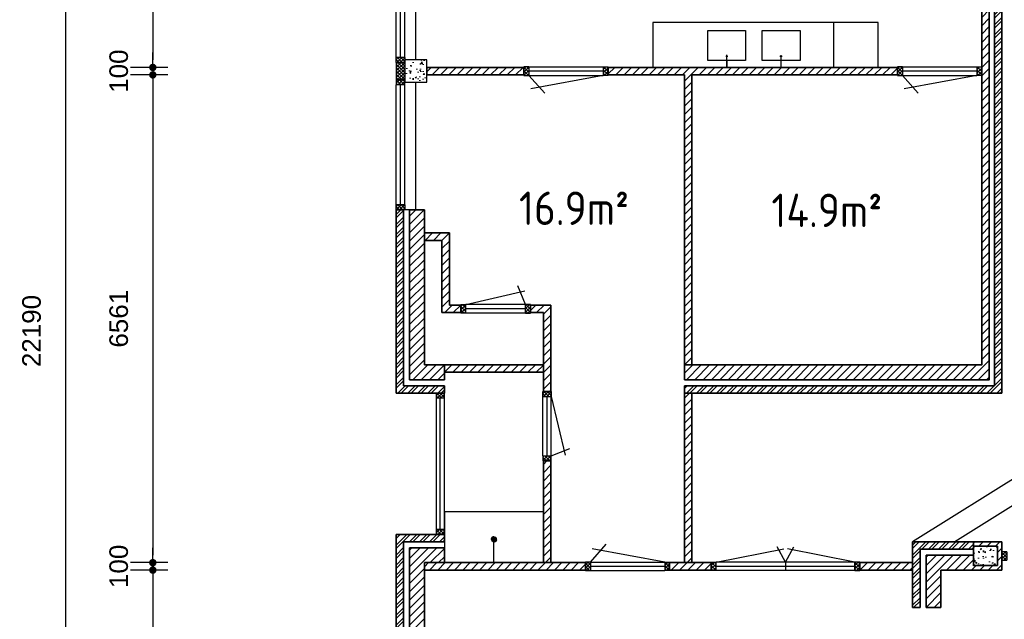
# Model space of a CAD drawing. Header units: millimetres. Extents: x 191 to 246788, y 32 to 102654.
# Tile 3 of 7: x 210950 to 224201, y 83999 to 92063. Entities that reach past the tile are written whole.
import ezdxf

# ---------------------------------------------------------------- set-up
doc = ezdxf.new("R2010")
doc.units = ezdxf.units.MM
for name, color, linetype, lineweight in [('Arceringen', 1, 'Continuous', 13), ('Binnenwand', 2, 'Continuous', 35), ('Buitenwand', 3, 'Continuous', 35), ('Deuren Bi', 1, 'Continuous', 25), ('Kozijn Bi', 1, 'Continuous', 25), ('Kozijn Bu', 5, 'Continuous', 25), ('Maatvoering', 7, 'Continuous', 25), ('Trappen', 7, 'Continuous', 35)]:
    doc.layers.add(name, color=color, linetype=linetype, lineweight=lineweight)
doc.layers.add('Konstrukties', color=5, linetype='Continuous')
doc.layers.add('Sanitair', color=7, linetype='Continuous')
doc.styles.add('ISO', font='ISOCP3')
doc.styles.get("Standard").update_dxf_attribs({"font": 'ARIAL.TTF'})
doc.dimstyles.new('Ian1', dxfattribs={"dimscale": 100, "dimtxt": 2.5, "dimasz": 1, "dimexe": 3, "dimexo": 4, "dimgap": 3.3, "dimtad": 1, "dimdec": 0, "dimzin": 1, "dimdsep": 46, "dimtxsty": 'Standard', "dimblk": 'DOT', "dimcen": 1, "dimdle": 1, "dimclrd": 7, "dimclre": 7, "dimclrt": 7, "dimadec": 0, "dimazin": 0, "dimtfac": 1, "dimtdec": 0, "dimtix": 1, "dimtmove": 0, "dimatfit": 3, "dimfxl": 2, "dimfxlon": 1, "dimtolj": 1, "dimtzin": 0, "dimarcsym": 0})

# ---------------------------------------------------------------- blocks, each defined once
blk = doc.blocks.new('$STIJLKZ')
at = {"color": 0, "linetype": 'ByBlock'}
for p, q in [((1, 1), (0, 1)), ((0, 1), (0, 0)), ((0, 0), (1, 0)), ((1, 1), (1, 0))]:
    blk.add_line(p, q, dxfattribs=at)
at = {"color": 0, "linetype": 'ByBlock', "flags": 9}
for tag, p in [('KB', (0.02, 0.85)), ('KH', (0.02, 0.68)), ('BWH', (0.02, 0.52)), ('NGM', (0.02, 0.35)), ('KHD', (0.02, 0.18)), ('KHB', (0.02, 0.01)), ('VSB', (0.51, 0.18)), ('ATS', (0.51, 0.85)), ('ATD', (0.51, 0.68)), ('SPL', (0.51, 0.52)), ('SP', (0.51, 0.01)), ('RDS', (0.51, 0.35))]:
    blk.add_attdef(tag, p, '', height=0.136, dxfattribs=at)
blk = doc.blocks.new('$STIJL')
at = {"color": 0, "linetype": 'ByBlock'}
for p, q in [((1, 1), (0, 1)), ((0, 1), (0, 0)), ((0, 0), (1, 0)), ((1, 1), (1, 0))]:
    blk.add_line(p, q, dxfattribs=at)
blk = doc.blocks.new('$STIJLDR')
at = {"color": 0, "linetype": 'ByBlock'}
for p, q in [((1, 1), (0, 1)), ((0, 1), (0, 0)), ((0, 0), (1, 0)), ((1, 1), (1, 0))]:
    blk.add_line(p, q, dxfattribs=at)
at = {"color": 0, "linetype": 'ByBlock', "flags": 9}
for tag, p in [('ZLR', (0.02, 0.52)), ('ZLL', (0.02, 0.35)), ('KB', (0.02, 0.85)), ('KH', (0.02, 0.68)), ('BL', (0.02, 0.18)), ('NGM', (0.02, 0.01)), ('SPL', (0.51, 0.18)), ('KHD', (0.51, 0.85)), ('KHB', (0.51, 0.68)), ('ODD', (0.51, 0.52)), ('DD', (0.51, 0.35))]:
    blk.add_attdef(tag, p, '', height=0.136, dxfattribs=at)
blk = doc.blocks.new('_Dot')
at = {"color": 0, "linetype": 'ByBlock', "lineweight": -2}
blk.add_line((-0.5, 0), (-1, 0), dxfattribs=at)
at = {"color": 0, "linetype": 'ByBlock', "const_width": 0.5}
blk.add_lwpolyline([(-0.25, 0, 1), (0.25, 0, 1)], format="xyb", close=True, dxfattribs=at)
blk = doc.blocks.new('*D26')
at = {"layer": 'Defpoints', "color": 0}
for p in [(226167, 98971), (211569, 76781), (216017, 76781)]:
    blk.add_point(p, dxfattribs=at)
at = {"layer": 'Maatvoering', "color": 7, "lineweight": -2}
for p, q in [((211769, 98971), (211269, 98971)), ((211569, 98871), (211569, 76881)), ((211769, 76781), (211269, 76781))]:
    blk.add_line(p, q, dxfattribs=at)
at = {"layer": 'Maatvoering', "color": 7, "lineweight": -2, "xscale": 100, "yscale": 100, "zscale": 100}
for p, rotation in [((211569, 98971), 90), ((211569, 76781), 270)]:
    blk.add_blockref('_Dot', p, dxfattribs=dict(at, rotation=rotation))
at = {"layer": 'Maatvoering', "color": 7, "insert": (211111, 87876), "char_height": 250, "attachment_point": 5, "rotation": 90}
blk.add_mtext('\\A1;22190', dxfattribs=at)
blk = doc.blocks.new('*D28')
at = {"layer": 'Defpoints', "color": 0}
for p in [(216197, 94921), (212742, 91421), (216431, 91421)]:
    blk.add_point(p, dxfattribs=at)
at = {"layer": 'Maatvoering', "color": 7, "lineweight": -2}
for p, q in [((212942, 94921), (212442, 94921)), ((212742, 94821), (212742, 91521)), ((212942, 91421), (212442, 91421))]:
    blk.add_line(p, q, dxfattribs=at)
at = {"layer": 'Maatvoering', "color": 7, "lineweight": -2, "xscale": 100, "yscale": 100, "zscale": 100}
for p, rotation in [((212742, 94921), 90), ((212742, 91421), 270)]:
    blk.add_blockref('_Dot', p, dxfattribs=dict(at, rotation=rotation))
at = {"layer": 'Maatvoering', "color": 7, "insert": (212284, 93171), "char_height": 250, "attachment_point": 5, "rotation": 90}
blk.add_mtext('\\A1;3500', dxfattribs=at)
blk = doc.blocks.new('*D29')
at = {"layer": 'Defpoints', "color": 0}
for p in [(212742, 91321), (216431, 91421), (216431, 91321)]:
    blk.add_point(p, dxfattribs=at)
at = {"layer": 'Maatvoering', "color": 7, "lineweight": -2}
for p, q in [((212742, 91521), (212742, 91621)), ((212942, 91421), (212442, 91421)), ((212942, 91321), (212442, 91321)), ((212742, 91421), (212742, 91321)), ((212742, 91221), (212742, 91121))]:
    blk.add_line(p, q, dxfattribs=at)
at = {"layer": 'Maatvoering', "color": 7, "lineweight": -2, "xscale": 100, "yscale": 100, "zscale": 100}
for p, rotation in [((212742, 91421), 270), ((212742, 91321), 90)]:
    blk.add_blockref('_Dot', p, dxfattribs=dict(at, rotation=rotation))
at = {"layer": 'Maatvoering', "color": 7, "insert": (212284, 91371), "char_height": 250, "attachment_point": 5, "rotation": 90}
blk.add_mtext('\\A1;100', dxfattribs=at)
blk = doc.blocks.new('*D30')
at = {"layer": 'Defpoints', "color": 0}
for p in [(216431, 91321), (212742, 84761), (216397, 84761)]:
    blk.add_point(p, dxfattribs=at)
at = {"layer": 'Maatvoering', "color": 7, "lineweight": -2}
for p, q in [((212942, 91321), (212442, 91321)), ((212742, 91221), (212742, 84861)), ((212942, 84761), (212442, 84761))]:
    blk.add_line(p, q, dxfattribs=at)
at = {"layer": 'Maatvoering', "color": 7, "lineweight": -2, "xscale": 100, "yscale": 100, "zscale": 100}
for p, rotation in [((212742, 91321), 90), ((212742, 84761), 270)]:
    blk.add_blockref('_Dot', p, dxfattribs=dict(at, rotation=rotation))
at = {"layer": 'Maatvoering', "color": 7, "insert": (212284, 88041), "char_height": 250, "attachment_point": 5, "rotation": 90}
blk.add_mtext('\\A1;6561', dxfattribs=at)
blk = doc.blocks.new('*D31')
at = {"layer": 'Defpoints', "color": 0}
for p in [(216397, 84761), (212742, 84661), (216397, 84661)]:
    blk.add_point(p, dxfattribs=at)
at = {"layer": 'Maatvoering', "color": 7, "lineweight": -2}
for p, q in [((212742, 84861), (212742, 84961)), ((212942, 84761), (212442, 84761)), ((212742, 84761), (212742, 84661)), ((212942, 84661), (212442, 84661)), ((212742, 84561), (212742, 84461))]:
    blk.add_line(p, q, dxfattribs=at)
at = {"layer": 'Maatvoering', "color": 7, "lineweight": -2, "xscale": 100, "yscale": 100, "zscale": 100}
for p, rotation in [((212742, 84761), 270), ((212742, 84661), 90)]:
    blk.add_blockref('_Dot', p, dxfattribs=dict(at, rotation=rotation))
at = {"layer": 'Maatvoering', "color": 7, "insert": (212284, 84711), "char_height": 250, "attachment_point": 5, "rotation": 90}
blk.add_mtext('\\A1;100', dxfattribs=at)
blk = doc.blocks.new('*D32')
at = {"layer": 'Defpoints', "color": 0}
for p in [(216397, 84661), (212742, 77161), (216397, 77161)]:
    blk.add_point(p, dxfattribs=at)
at = {"layer": 'Maatvoering', "color": 7, "lineweight": -2}
for p, q in [((212942, 84661), (212442, 84661)), ((212742, 84561), (212742, 77261)), ((212942, 77161), (212442, 77161))]:
    blk.add_line(p, q, dxfattribs=at)
at = {"layer": 'Maatvoering', "color": 7, "lineweight": -2, "xscale": 100, "yscale": 100, "zscale": 100}
for p, rotation in [((212742, 84661), 90), ((212742, 77161), 270)]:
    blk.add_blockref('_Dot', p, dxfattribs=dict(at, rotation=rotation))
at = {"layer": 'Maatvoering', "color": 7, "insert": (212284, 80911), "char_height": 250, "attachment_point": 5, "rotation": 90}
blk.add_mtext('\\A1;7500', dxfattribs=at)
blk = doc.blocks.new('*D46')
at = {"layer": 'Defpoints', "color": 0}
for p in [(217998, 84761), (216397, 77161), (217998, 73497)]:
    blk.add_point(p, dxfattribs=at)
at = {"layer": 'Maatvoering', "color": 7, "lineweight": -2}
for p, q in [((216397, 73697), (216397, 73197)), ((217998, 73697), (217998, 73197)), ((216497, 73497), (217898, 73497))]:
    blk.add_line(p, q, dxfattribs=at)
at = {"layer": 'Maatvoering', "color": 7, "lineweight": -2, "xscale": 100, "yscale": 100, "zscale": 100, "rotation": 180}
blk.add_blockref('_Dot', (216397, 73497), dxfattribs=at)
at = {"layer": 'Maatvoering', "color": 7, "lineweight": -2, "xscale": 100, "yscale": 100, "zscale": 100}
blk.add_blockref('_Dot', (217998, 73497), dxfattribs=at)
at = {"layer": 'Maatvoering', "color": 7, "insert": (217197, 73954), "char_height": 250, "attachment_point": 5}
blk.add_mtext('\\A1;1601', dxfattribs=at)
blk = doc.blocks.new('*D47')
at = {"layer": 'Defpoints', "color": 0}
for p in [(217998, 84761), (218098, 84761), (218098, 73497)]:
    blk.add_point(p, dxfattribs=at)
at = {"layer": 'Maatvoering', "color": 7, "lineweight": -2}
for p, q in [((217998, 73697), (217998, 73197)), ((218098, 73697), (218098, 73197)), ((217898, 73497), (217798, 73497)), ((217998, 73497), (218098, 73497)), ((218198, 73497), (218298, 73497))]:
    blk.add_line(p, q, dxfattribs=at)
at = {"layer": 'Maatvoering', "color": 7, "lineweight": -2, "xscale": 100, "yscale": 100, "zscale": 100}
blk.add_blockref('_Dot', (217998, 73497), dxfattribs=at)
at = {"layer": 'Maatvoering', "color": 7, "lineweight": -2, "xscale": 100, "yscale": 100, "zscale": 100, "rotation": 180}
blk.add_blockref('_Dot', (218098, 73497), dxfattribs=at)
at = {"layer": 'Maatvoering', "color": 7, "insert": (218048, 73954), "char_height": 250, "attachment_point": 5}
blk.add_mtext('\\A1;100', dxfattribs=at)
blk = doc.blocks.new('*D48')
at = {"layer": 'Defpoints', "color": 0}
for p in [(218098, 84761), (219897, 84761), (219897, 73497)]:
    blk.add_point(p, dxfattribs=at)
at = {"layer": 'Maatvoering', "color": 7, "lineweight": -2}
for p, q in [((218098, 73697), (218098, 73197)), ((219897, 73697), (219897, 73197)), ((218198, 73497), (219797, 73497))]:
    blk.add_line(p, q, dxfattribs=at)
at = {"layer": 'Maatvoering', "color": 7, "lineweight": -2, "xscale": 100, "yscale": 100, "zscale": 100, "rotation": 180}
blk.add_blockref('_Dot', (218098, 73497), dxfattribs=at)
at = {"layer": 'Maatvoering', "color": 7, "lineweight": -2, "xscale": 100, "yscale": 100, "zscale": 100}
blk.add_blockref('_Dot', (219897, 73497), dxfattribs=at)
at = {"layer": 'Maatvoering', "color": 7, "insert": (218997, 73954), "char_height": 250, "attachment_point": 5}
blk.add_mtext('\\A1;1799', dxfattribs=at)
blk = doc.blocks.new('*D49')
at = {"layer": 'Defpoints', "color": 0}
for p in [(219897, 84761), (219997, 84761), (219997, 73497)]:
    blk.add_point(p, dxfattribs=at)
at = {"layer": 'Maatvoering', "color": 7, "lineweight": -2}
for p, q in [((219897, 73697), (219897, 73197)), ((219997, 73697), (219997, 73197)), ((219797, 73497), (219697, 73497)), ((219897, 73497), (219997, 73497)), ((220097, 73497), (220197, 73497))]:
    blk.add_line(p, q, dxfattribs=at)
at = {"layer": 'Maatvoering', "color": 7, "lineweight": -2, "xscale": 100, "yscale": 100, "zscale": 100}
blk.add_blockref('_Dot', (219897, 73497), dxfattribs=at)
at = {"layer": 'Maatvoering', "color": 7, "lineweight": -2, "xscale": 100, "yscale": 100, "zscale": 100, "rotation": 180}
blk.add_blockref('_Dot', (219997, 73497), dxfattribs=at)
at = {"layer": 'Maatvoering', "color": 7, "insert": (219947, 73954), "char_height": 250, "attachment_point": 5}
blk.add_mtext('\\A1;100', dxfattribs=at)
blk = doc.blocks.new('*D50')
at = {"layer": 'Defpoints', "color": 0}
for p in [(223897, 87421), (219997, 84761), (223897, 73497)]:
    blk.add_point(p, dxfattribs=at)
at = {"layer": 'Maatvoering', "color": 7, "lineweight": -2}
for p, q in [((219997, 73697), (219997, 73197)), ((223897, 73697), (223897, 73197)), ((220097, 73497), (223797, 73497))]:
    blk.add_line(p, q, dxfattribs=at)
at = {"layer": 'Maatvoering', "color": 7, "lineweight": -2, "xscale": 100, "yscale": 100, "zscale": 100, "rotation": 180}
blk.add_blockref('_Dot', (219997, 73497), dxfattribs=at)
at = {"layer": 'Maatvoering', "color": 7, "lineweight": -2, "xscale": 100, "yscale": 100, "zscale": 100}
blk.add_blockref('_Dot', (223897, 73497), dxfattribs=at)
at = {"layer": 'Maatvoering', "color": 7, "insert": (221947, 73954), "char_height": 250, "attachment_point": 5}
blk.add_mtext('\\A1;3900', dxfattribs=at)
blk = doc.blocks.new('*D51')
at = {"layer": 'Defpoints', "color": 0}
for p in [(223897, 87421), (224167, 87041), (224167, 73497)]:
    blk.add_point(p, dxfattribs=at)
at = {"layer": 'Maatvoering', "color": 7, "lineweight": -2}
for p, q in [((223897, 73697), (223897, 73197)), ((224167, 73697), (224167, 73197)), ((223797, 73497), (223697, 73497)), ((223897, 73497), (224167, 73497)), ((224267, 73497), (224367, 73497))]:
    blk.add_line(p, q, dxfattribs=at)
at = {"layer": 'Maatvoering', "color": 7, "lineweight": -2, "xscale": 100, "yscale": 100, "zscale": 100}
blk.add_blockref('_Dot', (223897, 73497), dxfattribs=at)
at = {"layer": 'Maatvoering', "color": 7, "lineweight": -2, "xscale": 100, "yscale": 100, "zscale": 100, "rotation": 180}
blk.add_blockref('_Dot', (224167, 73497), dxfattribs=at)
at = {"layer": 'Maatvoering', "color": 7, "insert": (224032, 73954), "char_height": 250, "attachment_point": 5}
blk.add_mtext('\\A1;270', dxfattribs=at)
blk = doc.blocks.new('*D52')
at = {"layer": 'Defpoints', "color": 0}
for p in [(224167, 87041), (231227, 76781), (231227, 73497)]:
    blk.add_point(p, dxfattribs=at)
at = {"layer": 'Maatvoering', "color": 7, "lineweight": -2}
for p, q in [((224167, 73697), (224167, 73197)), ((231227, 73697), (231227, 73197)), ((224267, 73497), (231127, 73497))]:
    blk.add_line(p, q, dxfattribs=at)
at = {"layer": 'Maatvoering', "color": 7, "lineweight": -2, "xscale": 100, "yscale": 100, "zscale": 100, "rotation": 180}
blk.add_blockref('_Dot', (224167, 73497), dxfattribs=at)
at = {"layer": 'Maatvoering', "color": 7, "lineweight": -2, "xscale": 100, "yscale": 100, "zscale": 100}
blk.add_blockref('_Dot', (231227, 73497), dxfattribs=at)
at = {"layer": 'Maatvoering', "color": 7, "insert": (227697, 73954), "char_height": 250, "attachment_point": 5}
blk.add_mtext('\\A1;7060', dxfattribs=at)

msp = doc.modelspace()

# ---------------------------------------------------------------- hatches: boundary and pattern name
at = {"layer": 'Arceringen'}
h = msp.add_hatch(dxfattribs=at)
h.set_pattern_fill('ANSI32', color=256, scale=10, style=0)
h.set_pattern_definition([(45, (216017.1, 87040.84), (-67.3519, 67.3519), []), (45, (216062, 87040.84), (-67.3519, 67.3519), [])])
h.paths.add_polyline_path([(224167.1, 95300.8), (216017.1, 95300.8), (216017.1, 94920.8), (216117.1, 94920.8), (216117.1, 95200.8), (224067.1, 95200.8), (224067.1, 93720.8), (224167.1, 93720.8)])
h.paths.add_polyline_path([(224167.1, 92586.8), (224067.1, 92586.8), (224067.1, 87140.8), (219897.1, 87140.8), (219897.1, 87040.8), (224167.1, 87040.8)])
h = msp.add_hatch(dxfattribs=at)
h.set_pattern_fill('ANSI31', color=256, scale=25, style=0)
h.set_pattern_definition([(45, (216397.1, 76960.84), (-56.1266, 56.1266), [])])
h.paths.add_polyline_path([(220887.1, 77509), (220767.1, 77509), (220767.1, 76960.8), (220887.1, 76960.8)])
h.paths.add_polyline_path([(224167.1, 85040.8), (223787.1, 85040.8), (223787.1, 84980.8), (224108.7, 84980.8), (224108.7, 84720.8), (223787.1, 84720.8), (223787.1, 84860.8), (223147.1, 84860.8), (223147.1, 84157.2), (223347.1, 84157.2), (223347.1, 84660.8), (224167.1, 84660.8)])
h.paths.add_polyline_path([(219997.1, 87040.8), (219897.1, 87040.8), (219897.1, 84760.8), (219997.1, 84760.8)])
h.paths.add_polyline_path([(220257.4, 84760.8), (219697.1, 84760.8), (219697.1, 84660.8), (220257.4, 84660.8)])
h.paths.add_polyline_path([(218097.6, 86130.2), (217997.6, 86130.2), (217997.6, 84760.8), (218097.6, 84760.8)])
h.paths.add_polyline_path([(218563.1, 84760.8), (216397.1, 84760.8), (216397.1, 84660.8), (218563.1, 84660.8)])
h.paths.add_polyline_path([(223997.1, 92586.8), (223897.1, 92586.8), (223897.1, 87420.8), (219897.1, 87420.8), (219897.1, 87220.8), (223997.1, 87220.8)])
h.paths.add_polyline_path([(219997.1, 91321.3), (222763.1, 91321.3), (222763.1, 91421.3), (218870.7, 91421.3), (218870.7, 91321.3), (219897.1, 91321.3), (219897.1, 87420.8), (219997.1, 87420.8)])
h.paths.add_polyline_path([(217736.7, 91421.3), (216431.1, 91421.3), (216431.1, 91321.3), (217736.7, 91321.3)])
h.paths.add_polyline_path([(216888.6, 88124.8), (216888.6, 88224.8), (216733.4, 88224.8), (216733.4, 89194.8), (216397.1, 89194.8), (216397.1, 89094.8), (216633.4, 89094.8), (216633.4, 88124.8)])
h.paths.add_polyline_path([(217822.6, 88224.8), (217822.6, 88124.8), (217997.6, 88124.8), (217997.6, 87064.2), (218097.6, 87064.2), (218097.6, 88224.8)])
h = msp.add_hatch(dxfattribs=at)
h.set_pattern_fill('ANSI32', color=256, scale=10, style=0)
h.set_pattern_definition([(45, (222967.1, 76780.84), (-67.35192, 67.35192), []), (45, (223012, 76780.84), (-67.35192, 67.35192), [])])
h.paths.add_polyline_path([(223067.1, 78058.6), (222967.1, 78058.6), (222967.1, 76780.8), (223347.1, 76780.8), (223347.1, 76880.8), (223067.1, 76880.8)])
h.paths.add_polyline_path([(223067.1, 84940.8), (223787.1, 84940.8), (223787.1, 84980.8), (223787.1, 85040.8), (222967.1, 85040.8), (222967.1, 84157.2), (223067.1, 84157.2)])
h.paths.add_polyline_path([(231227.1, 84660.8), (231127.1, 84660.8), (231127.1, 80660.8), (231227.1, 80660.8)])
h.paths.add_polyline_path([(231227.1, 77160.8), (231127.1, 77160.8), (231127.1, 76880.8), (228763.1, 76880.8), (228763.1, 76780.8), (231227.1, 76780.8)])
h.paths.add_polyline_path([(233497.1, 83940.8), (233327.1, 83940.8), (233327.1, 85335.9), (233227.1, 85335.9), (233227.1, 83840.8), (233497.1, 83840.8)])
h.paths.add_polyline_path([(241377.1, 84220.8), (241277.1, 84220.8), (241277.1, 83940.8), (238913.1, 83940.8), (238913.1, 83840.8), (241377.1, 83840.8)])
h.paths.add_polyline_path([(241377.1, 92100.8), (233227.1, 92100.8), (233227.1, 86469.9), (233327.1, 86469.9), (233327.1, 92000.8), (241277.1, 92000.8), (241277.1, 87720.8), (241377.1, 87720.8)])
h = msp.add_hatch(dxfattribs=at)
h.set_pattern_fill('ANSI37', color=256, scale=10, style=0)
h.set_pattern_definition([(45, (216017.1, 89504.843), (-22.45064, 22.45064), []), (135, (216017.1, 89504.843), (-22.45064, -22.45064), [])])
h.paths.add_polyline_path([(223897.1, 91428.3), (223830.1, 91428.3), (223830.1, 91314.3), (223897.1, 91314.3)])
h.paths.add_polyline_path([(222830.1, 91428.3), (222763.1, 91428.3), (222763.1, 91314.3), (222830.1, 91314.3)])
h.paths.add_polyline_path([(218870.7, 91428.3), (218803.7, 91428.3), (218803.7, 91314.3), (218870.7, 91314.3)])
h.paths.add_polyline_path([(217803.7, 91428.3), (217736.7, 91428.3), (217736.7, 91314.3), (217803.7, 91314.3)])
h.paths.add_polyline_path([(216131.1, 89571.8), (216017.1, 89571.8), (216017.1, 89504.8), (216117.1, 89504.8), (216131.1, 89504.8)])
h.paths.add_polyline_path([(216131.1, 91254.8), (216017.1, 91254.8), (216017.1, 91187.8), (216131.1, 91187.8)])
h.paths.add_polyline_path([(216131.1, 91521.3), (216131.1, 91554.8), (216017.1, 91554.8), (216017.1, 91487.8), (216131.1, 91487.8)])
h = msp.add_hatch(dxfattribs=at)
h.set_pattern_fill('ANSI37', color=256, scale=10, style=0)
h.set_pattern_definition([(45, (216017.1, 76780.843), (-22.45064, 22.45064), []), (135, (216017.1, 76780.843), (-22.45064, -22.45064), [])])
h.paths.add_polyline_path([(227013.1, 76894.8), (226780.1, 76894.8), (226780.1, 76780.8), (227013.1, 76780.8)])
h.paths.add_polyline_path([(216131.1, 91487.8), (216017.1, 91487.8), (216017.1, 91254.8), (216131.1, 91254.8)])
h.paths.add_polyline_path([(237163.1, 83954.8), (236930.1, 83954.8), (236930.1, 83840.8), (237163.1, 83840.8)])
h = msp.add_hatch(dxfattribs=at)
h.set_pattern_fill('AR-CONC', color=256, style=0)
h.set_pattern_definition([(50, (557513.97, 195129.9), (182.18467, -15.939086), [19.05, -209.55]), (355, (557513.97, 195129.9), (-35.24283, 191.05664), [15.24, -167.64]), (100.451, (557529.15, 195128.58), (146.9425, 175.11669), [16.19, -178.09]), (46.1842, (557513.97, 195180.7), (271.07904, -42.04233), [28.575, -314.325]), (96.6356, (557536.56, 195177.2), (237.40423, 247.42556), [24.285, -267.135]), (351.184, (557513.97, 195180.7), (237.4046, 247.42512), [22.86, -251.46]), (21, (557539.37, 195168), (151.61488, -102.26552), [19.05, -209.55]), (326, (557539.37, 195168), (61.80203, 184.18797), [15.24, -167.64]), (71.4514, (557552, 195159.48), (213.41649, 81.92286), [16.19, -178.09]), (37.5, (557513.97, 195129.906), (3.088603, 84.555039), [0, -165.608, 0, -170.18, 0, -168.275]), (7.5, (557513.97, 195129.91), (66.819663, 100.180575), [0, -97.028, 0, -161.798, 0, -64.135]), (327.5, (557457.33, 195129.906), (135.590595, -5.728744), [0, -63.5, 0, -198.12, 0, -262.89]), (317.5, (557431.93, 195129.91), (148.12918, 25.42649), [0, -82.55, 0, -131.572, 0, -186.69])])
h.paths.add_polyline_path([(216431.1, 91221.3), (216431.1, 91521.3), (216131.1, 91521.3), (216131.1, 91221.3)])
h = msp.add_hatch(dxfattribs=at)
h.set_pattern_fill('ANSI32', color=256, scale=10, style=0)
h.set_pattern_definition([(45, (216017.1, 76780.84), (-67.3519, 67.3519), []), (45, (216062, 76780.84), (-67.3519, 67.3519), [])])
h.paths.add_polyline_path([(221067.1, 77430.8), (221067.1, 77509), (220967.1, 77509), (220967.1, 76880.8), (220767.1, 76880.8), (220767.1, 76870.7), (220767.1, 76780.8), (221067.1, 76780.8)])
h.paths.add_polyline_path([(219867.1, 76880.8), (216117.1, 76880.8), (216117.1, 85040.8), (216667.1, 85040.8), (216667.1, 85140.8), (216553.1, 85140.8), (216017.1, 85140.8), (216017.1, 76780.8), (219867.1, 76780.8)])
h.paths.add_polyline_path([(216667.1, 87140.8), (216117.1, 87140.8), (216117.1, 89504.8), (216017.1, 89504.8), (216017.1, 87040.8), (216667.1, 87040.8)])
h = msp.add_hatch(dxfattribs=at)
h.set_pattern_fill('ANSI31', color=256, scale=25, style=0)
h.set_pattern_definition([(45, (216197.1, 76960.84), (-56.1266, 56.1266), [])])
h.paths.add_polyline_path([(216667.1, 87420.8), (216397.1, 87420.8), (216397.1, 89504.8), (216197.1, 89504.8), (216197.1, 87220.8), (216667.1, 87220.8)])
h.paths.add_polyline_path([(216667.1, 84960.8), (216197.1, 84960.8), (216197.1, 76960.8), (219867.1, 76960.8), (219867.1, 76984.7), (219867.1, 77160.8), (216397.1, 77160.8), (216397.1, 84760.8), (216667.1, 84760.8)])
h = msp.add_hatch(dxfattribs=at)
h.set_pattern_fill('ANSI37', color=256, scale=10, style=0)
h.set_pattern_definition([(45, (216888.587, 88117.843), (-22.4506, 22.4506), []), (135, (216888.587, 88117.843), (-22.4506, -22.4506), [])])
h.paths.add_polyline_path([(217822.6, 88231.8), (217755.6, 88231.8), (217755.6, 88117.8), (217822.6, 88117.8)])
h.paths.add_polyline_path([(216955.6, 88231.8), (216888.6, 88231.8), (216888.6, 88117.8), (216955.6, 88117.8)])
h = msp.add_hatch(dxfattribs=at)
h.set_pattern_fill('ANSI31', color=256, scale=25, style=0)
h.set_pattern_definition([(45, (216667.1, 87320.84), (-56.1266, 56.1266), [])])
h.paths.add_polyline_path([(217997.6, 87420.8), (216667.1, 87420.8), (216667.1, 87320.8), (217997.6, 87320.8)])
h = msp.add_hatch(dxfattribs=at)
h.set_pattern_fill('ANSI37', color=256, scale=10, style=0)
h.set_pattern_definition([(45, (217990.6, 84653.843), (-22.45064, 22.45064), []), (135, (217990.6, 84653.843), (-22.45064, -22.45064), [])])
h.paths.add_polyline_path([(225467.1, 84907.8), (225400.1, 84907.8), (225400.1, 84793.8), (225467.1, 84793.8)])
h.paths.add_polyline_path([(224600.1, 84907.8), (224533.1, 84907.8), (224533.1, 84793.8), (224600.1, 84793.8)])
h.paths.add_polyline_path([(224234.1, 84907.8), (224167.1, 84907.8), (224167.1, 84793.8), (224234.1, 84793.8)])
h.paths.add_polyline_path([(222257.4, 84767.8), (222190.4, 84767.8), (222190.4, 84653.8), (222257.4, 84653.8)])
h.paths.add_polyline_path([(220324.4, 84767.8), (220257.4, 84767.8), (220257.4, 84653.8), (220324.4, 84653.8)])
h.paths.add_polyline_path([(219697.1, 84767.8), (219630.1, 84767.8), (219630.1, 84653.8), (219697.1, 84653.8)])
h.paths.add_polyline_path([(218630.1, 84767.8), (218563.1, 84767.8), (218563.1, 84653.8), (218630.1, 84653.8)])
h.paths.add_polyline_path([(218104.6, 86197.2), (217990.6, 86197.2), (217990.6, 86130.2), (218104.6, 86130.2)])
h.paths.add_polyline_path([(218104.6, 87064.2), (217990.6, 87064.2), (217990.6, 86997.2), (218104.6, 86997.2)])
h = msp.add_hatch(dxfattribs=at)
h.set_pattern_fill('ANSI37', color=256, scale=10, angle=90, style=0)
h.set_pattern_definition([(135, (216667.1, 85140.843), (-22.45064, -22.45064), []), (225, (216667.1, 85140.843), (22.45064, -22.45064), [])])
h.paths.add_polyline_path([(216667.1, 86973.8), (216667.1, 87040.8), (216553.1, 87040.8), (216553.1, 86973.8)])
h.paths.add_polyline_path([(216553.1, 85207.8), (216553.1, 85140.8), (216667.1, 85140.8), (216667.1, 85207.8)])
h = msp.add_hatch(dxfattribs=at)
h.set_pattern_fill('AR-CONC', color=256, style=0)
h.set_pattern_definition([(50, (223787.1, 84720.84), (182.185, -15.94), [19.05, -209.55]), (355, (223787.1, 84720.84), (-35.24, 191.06), [15.24, -167.64]), (100.45, (223802.28, 84719.52), (146.94, 175.12), [16.19, -178.09]), (46.184, (223787.1, 84771.64), (271.08, -42.04), [28.57, -314.32]), (96.636, (223809.7, 84768.14), (237.4, 247.43), [24.29, -267.13]), (351.18, (223787.1, 84771.64), (237.4, 247.43), [22.86, -251.46]), (21, (223812.5, 84758.94), (151.615, -102.266), [19.05, -209.55]), (326, (223812.5, 84758.94), (61.8, 184.19), [15.24, -167.64]), (71.45, (223825.13, 84750.42), (213.42, 81.92), [16.19, -178.09]), (37.5, (223787.1, 84720.843), (3.089, 84.555), [0, -165.608, 0, -170.18, 0, -168.275]), (7.5, (223787.1, 84720.84), (66.82, 100.18), [0, -97.028, 0, -161.798, 0, -64.135]), (327.5, (223730.46, 84720.84), (135.591, -5.729), [0, -63.5, 0, -198.12, 0, -262.89]), (317.5, (223705.06, 84720.84), (148.13, 25.426), [0, -82.55, 0, -131.572, 0, -186.69])])
h.paths.add_polyline_path([(224107.1, 84980.8), (223787.1, 84980.8), (223787.1, 84720.8), (224107.1, 84720.8)])
h = msp.add_hatch(dxfattribs=at)
h.set_pattern_fill('ANSI31', color=256, scale=25, style=0)
h.set_pattern_definition([(45, (222257.45, 84660.84), (-56.127, 56.127), [])])
h.paths.add_polyline_path([(222967.1, 84760.8), (222257.4, 84760.8), (222257.4, 84660.8), (222967.1, 84660.8)])

# ---------------------------------------------------------------- linework, layer by layer
at = {"layer": 'Binnenwand'}
for p, q in [((216431.1, 91421.3), (216431.1, 91321.3)), ((216431.1, 91421.3), (217736.7, 91421.3)), ((216431.1, 91321.3), (217736.7, 91321.3)), ((217736.7, 91321.3), (217736.7, 91421.3)), ((218870.7, 91421.3), (222763.1, 91421.3)), ((218870.7, 91421.3), (218870.7, 91321.3)), ((218870.7, 91321.3), (219897.1, 91321.3)), ((219897.1, 87420.8), (219897.1, 91321.3)), ((219997.1, 87420.8), (219997.1, 91321.3)), ((219997.1, 91321.3), (222763.1, 91321.3)), ((222763.1, 91421.3), (222763.1, 91321.3)), ((216197.1, 89504.8), (216197.1, 87220.8)), ((216397.1, 89504.8), (216197.1, 89504.8)), ((216397.1, 87420.8), (216397.1, 89504.8)), ((216733.4, 89194.8), (216397.1, 89194.8)), ((216733.4, 89194.8), (216733.4, 88224.8)), ((216633.4, 89094.8), (216397.1, 89094.8)), ((216633.4, 89094.8), (216633.4, 88124.8)), ((216633.4, 88124.8), (216888.6, 88124.8)), ((216733.4, 88224.8), (216888.6, 88224.8)), ((216888.6, 88224.8), (216888.6, 88124.8)), ((217822.6, 88224.8), (217822.6, 88124.8)), ((217822.6, 88224.8), (218097.6, 88224.8)), ((217822.6, 88124.8), (217997.6, 88124.8)), ((217997.6, 87064.2), (217997.6, 88124.8)), ((218097.6, 87064.2), (218097.6, 88224.8)), ((216667.1, 87420.8), (216397.1, 87420.8)), ((216667.1, 87420.8), (216667.1, 87220.8)), ((217997.6, 87420.8), (216667.1, 87420.8)), ((217997.6, 87320.8), (216667.1, 87320.8)), ((216667.1, 87220.8), (216197.1, 87220.8)), ((218097.6, 87064.2), (217997.6, 87064.2)), ((219897.1, 87040.8), (219897.1, 84760.8)), ((219997.1, 87040.8), (219997.1, 84760.8)), ((217997.6, 84760.8), (217997.6, 86130.2)), ((218097.6, 86130.2), (217997.6, 86130.2)), ((218097.6, 84760.8), (218097.6, 86130.2)), ((216197.1, 84960.8), (216197.1, 76960.8)), ((216667.1, 84960.8), (216197.1, 84960.8)), ((216667.1, 84960.8), (216667.1, 84760.8)), ((223787.1, 84980.8), (223787.1, 85040.8)), ((223787.1, 85040.8), (224167.1, 85040.8)), ((224107.1, 84980.8), (223787.1, 84980.8)), ((223787.1, 84980.8), (223787.1, 84720.8)), ((224107.1, 84980.8), (224107.1, 84720.8)), ((224167.1, 85040.8), (224167.1, 84660.8)), ((223147.1, 84860.8), (223787.1, 84860.8)), ((223147.1, 84157.2), (223147.1, 84860.8)), ((216397.1, 77160.8), (216397.1, 84760.8)), ((218563.1, 84760.8), (216397.1, 84760.8)), ((216667.1, 84760.8), (216397.1, 84760.8)), ((218563.1, 84760.8), (218563.1, 84660.8)), ((220257.4, 84760.8), (219697.1, 84760.8)), ((219697.1, 84760.8), (219697.1, 84660.8)), ((220257.4, 84760.8), (220257.4, 84660.8)), ((222967.1, 84760.8), (222257.4, 84760.8)), ((222257.4, 84760.8), (222257.4, 84660.8)), ((222967.1, 84760.8), (222967.1, 84660.8)), ((223787.1, 84720.8), (224107.1, 84720.8)), ((218563.1, 84660.8), (216397.1, 84660.8)), ((220257.4, 84660.8), (219697.1, 84660.8)), ((222967.1, 84660.8), (222257.4, 84660.8)), ((223347.1, 84660.8), (223347.1, 84157.2)), ((224167.1, 84660.8), (223347.1, 84660.8)), ((223347.1, 84157.2), (223147.1, 84157.2))]:
    msp.add_line(p, q, dxfattribs=at)
msp.add_lwpolyline([(223997.1, 92586.8), (223997.1, 87220.8), (219897.1, 87220.8), (219897.1, 87420.8), (223897.1, 87420.8), (223897.1, 92586.8)], close=True, dxfattribs=at)
at = {"layer": 'Buitenwand'}
for p, q in [((224067.1, 92586.8), (224067.1, 87140.8)), ((224167.1, 87040.8), (224167.1, 92586.8)), ((216017.1, 89504.8), (216117.1, 89504.8)), ((216017.1, 87040.8), (216017.1, 89504.8)), ((216117.1, 89504.8), (216117.1, 87140.8)), ((216667.1, 87140.8), (216117.1, 87140.8)), ((216667.1, 87040.8), (216667.1, 87140.8)), ((224067.1, 87140.8), (219897.1, 87140.8)), ((219897.1, 87140.8), (219897.1, 87040.8)), ((216667.1, 87040.8), (216017.1, 87040.8)), ((219897.1, 87040.8), (224167.1, 87040.8)), ((216017.1, 76780.8), (216017.1, 85140.8)), ((216667.1, 85140.8), (216017.1, 85140.8)), ((216667.1, 85040.8), (216667.1, 85140.8)), ((216117.1, 85040.8), (216117.1, 76880.8)), ((216667.1, 85040.8), (216117.1, 85040.8)), ((222967.1, 85040.8), (223787.1, 85040.8)), ((222967.1, 84157.2), (222967.1, 85040.8)), ((223067.1, 84940.8), (223067.1, 84157.2)), ((223787.1, 84940.8), (223067.1, 84940.8)), ((223787.1, 85040.8), (223787.1, 84940.8)), ((223067.1, 84157.2), (222967.1, 84157.2))]:
    msp.add_line(p, q, dxfattribs=at)
at = {"layer": 'Deuren Bi'}
for p, q in [((218803.7, 91371.3), (217803.7, 91371.3)), ((217803.7, 91314.3), (218017, 91073.6)), ((218803.7, 91314.3), (217827.4, 91134.6)), ((223830.1, 91371.3), (222830.1, 91371.3)), ((222830.1, 91314.3), (223043.4, 91073.6)), ((223830.1, 91314.3), (222853.8, 91134.6)), ((216955.6, 88231.8), (217747.2, 88418.7)), ((217755.6, 88231.8), (217655.7, 88481.6)), ((218104.6, 86997.2), (218291.5, 86205.6)), ((218104.6, 86197.2), (218354.4, 86297.1)), ((218630.1, 84767.8), (218843.4, 85008.6)), ((219630.1, 84767.8), (218653.8, 84947.6)), ((219630.1, 84710.8), (218630.1, 84710.8))]:
    msp.add_line(p, q, dxfattribs=at)
at = {"layer": 'Konstrukties'}
for points in [[(216431.1, 91521.3), (216131.1, 91521.3), (216131.1, 91221.3), (216431.1, 91221.3)], [(223787.1, 84720.8), (224108.7, 84720.8), (224108.7, 84980.8), (223787.1, 84980.8)]]:
    msp.add_lwpolyline(points, close=True, dxfattribs=at)
at = {"layer": 'Kozijn Bi'}
for p, q in [((217803.7, 91428.3), (218803.7, 91428.3)), ((222830.1, 91428.3), (223830.1, 91428.3)), ((217803.7, 91314.3), (218803.7, 91314.3)), ((222830.1, 91314.3), (223830.1, 91314.3)), ((217755.6, 88231.8), (216955.6, 88231.8)), ((217755.6, 88174.8), (216955.6, 88174.8)), ((217755.6, 88117.8), (216955.6, 88117.8)), ((217990.6, 86197.2), (217990.6, 86997.2)), ((218047.6, 86197.2), (218047.6, 86997.2)), ((218104.6, 86197.2), (218104.6, 86997.2)), ((220324.4, 84767.8), (221233.2, 84948.2)), ((221257.4, 84767.8), (221145.6, 84973.2)), ((221257.4, 84767.8), (221369.3, 84973.2)), ((222190.4, 84767.8), (221281.7, 84948.2)), ((218630.1, 84767.8), (219630.1, 84767.8)), ((222190.4, 84767.8), (220324.4, 84767.8)), ((222190.4, 84710.8), (220324.4, 84710.8)), ((221257.4, 84767.8), (221257.4, 84653.8)), ((218630.1, 84653.8), (219630.1, 84653.8)), ((222190.4, 84653.8), (220324.4, 84653.8))]:
    msp.add_line(p, q, dxfattribs=at)
at = {"layer": 'Kozijn Bu'}
for p, q in [((216281.1, 91521.3), (216281.1, 94920.8)), ((216017.1, 91554.8), (216017.1, 93170.8)), ((216074.1, 91554.8), (216074.1, 93170.8)), ((216131.1, 91554.8), (216131.1, 93170.8)), ((216017.1, 91487.8), (216017.1, 91254.8)), ((216017.1, 89571.8), (216017.1, 91187.8)), ((216074.1, 89571.8), (216074.1, 91187.8)), ((216131.1, 89571.8), (216131.1, 91187.8)), ((216281.1, 89504.8), (216281.1, 91221.3)), ((216281.1, 89504.8), (216131.1, 89504.8)), ((216667.1, 87040.8), (216553.1, 87040.8)), ((216553.1, 87040.8), (216553.1, 85140.8)), ((216667.1, 86973.8), (216553.1, 86973.8)), ((216610.1, 85207.8), (216610.1, 86973.8)), ((216667.1, 85140.8), (216667.1, 87040.8)), ((216667.1, 85207.8), (216553.1, 85207.8)), ((216667.1, 85140.8), (216553.1, 85140.8))]:
    msp.add_line(p, q, dxfattribs=at)
at = {"layer": 'Sanitair'}
for p, q in [((222503.1, 92024.8), (219470.5, 92024.8)), ((219470.5, 92024.8), (219470.5, 91421.3)), ((221903.1, 92024.8), (221903.1, 91421.3)), ((222503.1, 91424.8), (222503.1, 92024.8)), ((220481.1, 91568.9), (220451.3, 91568.9)), ((220465.5, 91421.3), (220465.5, 91589.3)), ((221212.4, 91568.9), (221180, 91568.9)), ((221197.7, 91421.3), (221197.7, 91585.9)), ((220465.5, 91514.9), (220465.5, 91421.3)), ((222763.1, 91421.3), (222703.1, 91422.1)), ((226167.1, 87040.8), (222967.1, 85040.8)), ((226467.1, 86874.6), (223533.1, 85040.8)), ((217997.6, 85445.5), (216667.1, 85445.5)), ((216667.1, 85445.5), (216667.1, 84760.8)), ((217997.6, 84760.8), (217997.6, 85445.5)), ((217332.3, 85074.6), (217291.8, 85074.6)), ((217332.3, 85074.6), (217293.8, 85087.1)), ((217332.3, 85074.6), (217293.8, 85062.1)), ((217332.3, 85074.6), (217299.6, 85098.4)), ((217332.3, 85074.6), (217299.6, 85050.8)), ((217332.3, 85074.6), (217308.5, 85107.4)), ((217332.3, 85074.6), (217308.5, 85041.8)), ((217332.3, 85074.6), (217319.8, 85113.2)), ((217332.3, 85074.6), (217319.8, 85036)), ((217332.3, 85074.6), (217332.3, 85115.1)), ((217332.3, 85074.6), (217344.9, 85113.2)), ((217332.3, 85074.6), (217356.2, 85107.4)), ((217332.3, 85074.6), (217365.1, 85098.4)), ((217332.3, 85074.6), (217370.9, 85087.1)), ((217332.3, 84760.8), (217332.3, 85074.6)), ((217332.3, 85074.6), (217372.9, 85074.6)), ((217332.3, 85074.6), (217332.3, 85034.1)), ((217332.3, 85074.6), (217344.9, 85036)), ((217332.3, 85074.6), (217356.2, 85041.8)), ((217332.3, 85074.6), (217365.1, 85050.8)), ((217332.3, 85074.6), (217370.9, 85062.1)), ((216667.1, 84760.8), (217997.6, 84760.8))]:
    msp.add_line(p, q, dxfattribs=at)
for points in [[(220211.3, 91919.5), (220719.6, 91919.5), (220719.6, 91514.9), (220211.3, 91514.9)], [(220943.6, 91919.5), (221451.8, 91919.5), (221451.8, 91514.9), (220943.6, 91514.9)]]:
    msp.add_lwpolyline(points, close=True, dxfattribs=at)
at = {"layer": 'Trappen'}
msp.add_line((223347.1, 84660.8), (223347.1, 84660.8), dxfattribs=at)

# ---------------------------------------------------------------- block references
at = {"layer": 'Kozijn Bi', "yscale": 114, "zscale": 2087}
for name, p, xscale in [('$STIJLDR', (217736.7, 91314.3), 67), ('$STIJL', (218870.7, 91314.3), -67), ('$STIJLDR', (222763.1, 91314.3), 67), ('$STIJL', (223897.1, 91314.3), -67), ('$STIJLDR', (224167.1, 84793.8), 67), ('$STIJLDR', (218563.1, 84653.8), 67), ('$STIJL', (219697.1, 84653.8), -67)]:
    msp.add_blockref(name, p, dxfattribs=dict(at, xscale=xscale))
for name, p, xscale, rotation in [('$STIJL', (216888.6, 88231.8), -67, 180), ('$STIJLDR', (217822.6, 88231.8), 67, 180), ('$STIJL', (218104.6, 87064.2), -67, 90), ('$STIJLDR', (218104.6, 86130.2), 67, 90), ('$STIJL', (220257.4, 84767.8), -67, 180), ('$STIJLDR', (222257.4, 84767.8), 67, 180)]:
    msp.add_blockref(name, p, dxfattribs=dict(at, xscale=xscale, rotation=rotation))
at = {"layer": 'Kozijn Bu', "yscale": 114, "zscale": 1000, "rotation": 270}
for name, p, xscale in [('$STIJL', (216017.1, 91487.8), -67), ('$STIJLKZ', (216017.1, 91254.8), 67), ('$STIJL', (216017.1, 89504.8), -67)]:
    msp.add_blockref(name, p, dxfattribs=dict(at, xscale=xscale))

# ---------------------------------------------------------------- texts
at = {"layer": 'Maatvoering', "char_height": 450, "attachment_point": 1, "style": 'ISO'}
for s, insert, width in [('16.9m²', (217669.5, 89752.5), 1427.136), ('14.9m²', (221066, 89723.5), 1934.81)]:
    msp.add_mtext(s, dxfattribs=dict(at, insert=insert, width=width))

# ---------------------------------------------------------------- dimensions: what is measured, and where the dimension line sits
at = {"layer": 'Maatvoering'}
dim = msp.add_linear_dim(base=(211568.7, 76780.8), p1=(226167.1, 98970.8), p2=(216017.1, 76780.8), angle=90, dimstyle='Ian1', dxfattribs=at)
dim.commit()
dim.dimension.update_dxf_attribs({"geometry": '*D26', "text_midpoint": (211111.1, 87875.8)})
for base, p1, p2, picture, middle in [((212741.8833796, 91421.3432652), (216197.0986625, 94920.8432652), (216431.0986625, 91421.3432652), '*D28', (212284.1548667, 93171.0932652)), ((212741.9, 91321.3), (216431.1, 91421.3), (216431.1, 91321.3), '*D29', (212284.2, 91371.3)), ((212741.8833796, 84760.8432652), (216431.0986625, 91321.3432652), (216397.0986625, 84760.8432652), '*D30', (212284.2401327, 88041.0932652)), ((212741.9, 84660.8), (216397.1, 84760.8), (216397.1, 84660.8), '*D31', (212284.2, 84710.8)), ((212741.9, 77160.8), (216397.1, 84660.8), (216397.1, 77160.8), '*D32', (212284.2, 80910.8))]:
    dim = msp.add_linear_dim(base=base, p1=p1, p2=p2, angle=90, dimstyle='Ian1', override={"dimtmove": 1}, dxfattribs=at)
    dim.commit()
    dim.dimension.update_dxf_attribs({"geometry": picture, "text_midpoint": middle})
for base, p1, p2, picture, middle in [((223897.1, 73496.6), (219997.1, 84760.8), (223897.1, 87420.8), '*D50', (221947.1, 73954.3)), ((224167.1, 73496.6), (223897.1, 87420.8), (224167.1, 87040.8), '*D51', (224032.1, 73954.3)), ((231227.1, 73496.6), (224167.1, 87040.8), (231227.1, 76780.8), '*D52', (227697.1, 73954.3)), ((217997.5986625, 73496.609315), (216397.0986625, 77160.8432652), (217997.5986625, 84760.8432652), '*D46', (217197.3486625, 73954.252562)), ((218097.6, 73496.6), (217997.6, 84760.8), (218097.6, 84760.8), '*D47', (218047.6, 73954.3)), ((219897.0986625, 73496.609315), (218097.5986625, 84760.8432652), (219897.0986625, 84760.8432652), '*D48', (218997.3486625, 73954.252562)), ((219997.1, 73496.6), (219897.1, 84760.8), (219997.1, 84760.8), '*D49', (219947.1, 73954.3))]:
    dim = msp.add_linear_dim(base=base, p1=p1, p2=p2, dimstyle='Ian1', override={"dimtmove": 1}, dxfattribs=at)
    dim.commit()
    dim.dimension.update_dxf_attribs({"geometry": picture, "text_midpoint": middle})

doc.saveas('drawing.dxf')
